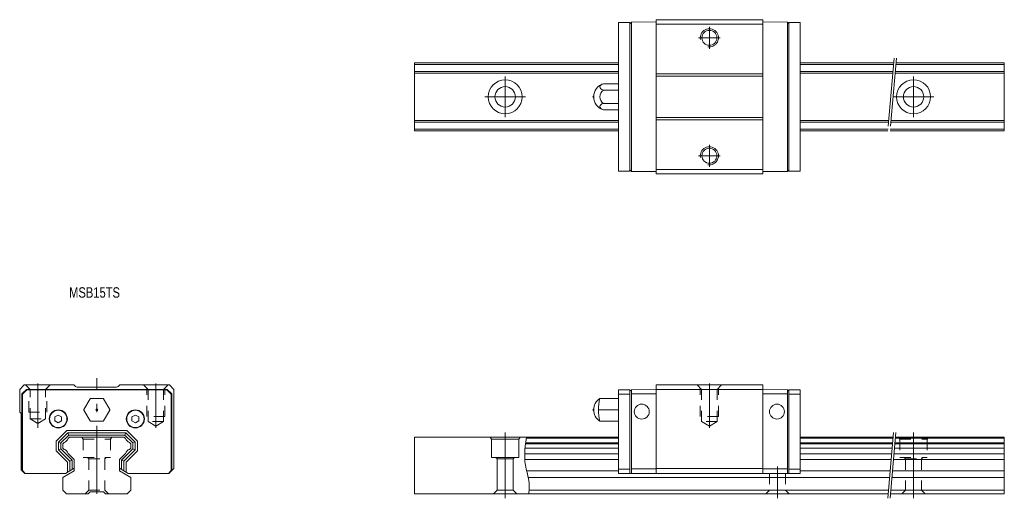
# Model space of a CAD drawing. Header units: inches. Extents: x -157 to 60, y 156 to 262.
import ezdxf

# ---------------------------------------------------------------- set-up
doc = ezdxf.new("R2010")
doc.units = ezdxf.units.IN
for name, pattern in [('CENTER', [22.8, 15, -3, 1.8, -3]), ('DASHED', [4.8, 2.4, -2.4]), ('PHANTOM', [27.6, 15, -3, 1.8, -3, 1.8, -3])]:
    doc.linetypes.add(name, pattern=pattern)
doc.layers.add('Unnamed [1]', color=7, linetype='Continuous', lineweight=0)
doc.styles.add('CK_TEXT_STYLE_0106', font='txt', dxfattribs={"width": 0.8, "height": 2.3})

msp = doc.modelspace()

# ---------------------------------------------------------------- linework, layer by layer
at = {"layer": 'Unnamed [1]', "color": 4, "linetype": 'Continuous', "lineweight": 0}
for p, q in [((-24.7, 228.58), (-24.7, 261.38)), ((-22.2, 261.38), (-24.7, 261.38)), ((-22.2, 261.1), (-21.9, 261.4)), ((-22.2, 228.58), (-22.2, 261.38)), ((-22.2, 228.86), (-22.2, 261.1)), ((-16.45, 261.48), (-21.9, 261.4)), ((-21.9, 228.55), (-21.9, 261.4)), ((-16.45, 227.98), (-16.45, 261.98)), ((7.05, 261.98), (-16.45, 261.98)), ((-16.45, 261.48), (-16.45, 228.48)), ((7.05, 260.98), (-16.45, 260.98)), ((7.05, 227.98), (7.05, 261.98)), ((7.05, 261.48), (12.5, 261.4)), ((7.05, 261.48), (7.05, 228.48)), ((12.5, 228.55), (12.5, 261.4)), ((12.8, 261.1), (12.5, 261.4)), ((12.8, 261.38), (15.3, 261.38)), ((12.8, 228.58), (12.8, 261.38)), ((12.8, 228.86), (12.8, 261.1)), ((15.3, 228.58), (15.3, 261.38)), ((-69.7, 252.48), (-69.7, 237.48)), ((-24.7, 252.48), (-69.7, 252.48)), ((-24.7, 252.08), (-69.7, 252.08)), ((35.95, 252.48), (15.3, 252.48)), ((35.92, 252.08), (15.3, 252.08)), ((60.3, 252.08), (36.42, 252.08)), ((60.3, 252.48), (36.46, 252.48)), ((60.3, 252.48), (60.3, 237.48)), ((-24.7, 250.58), (-69.7, 250.58)), ((-24.7, 250.18), (-69.7, 250.18)), ((7.05, 250.05), (-16.45, 250.05)), ((7.05, 249.55), (-16.45, 249.55)), ((35.79, 250.58), (15.3, 250.58)), ((35.75, 250.18), (15.3, 250.18)), ((60.3, 250.18), (36.26, 250.18)), ((60.3, 250.58), (36.29, 250.58)), ((-28.02, 247.86), (-24.7, 247.86)), ((-24.7, 247.86), (-24.7, 242.09)), ((-24.7, 246.42, 2.5), (-28.02, 246.42, 2.5)), ((-24.7, 243.53, 2.5), (-28.02, 243.53, 2.5)), ((-28.02, 242.09), (-24.7, 242.09)), ((-24.7, 239.78), (-69.7, 239.78)), ((-24.7, 239.38), (-69.7, 239.38)), ((7.05, 240.4), (-16.45, 240.4)), ((7.05, 239.9), (-16.45, 239.9)), ((34.84, 239.78), (15.3, 239.78)), ((34.81, 239.38), (15.3, 239.38)), ((60.3, 239.38), (35.31, 239.38)), ((60.3, 239.78), (35.35, 239.78)), ((-24.7, 237.88), (-69.7, 237.88)), ((-24.7, 237.48), (-69.7, 237.48)), ((34.68, 237.88), (15.3, 237.88)), ((34.64, 237.48), (15.3, 237.48)), ((60.3, 237.48), (35.15, 237.48)), ((60.3, 237.88), (35.18, 237.88)), ((-22.2, 228.58), (-24.7, 228.58)), ((-22.2, 228.86), (-21.9, 228.55)), ((-16.45, 228.48), (-21.9, 228.55)), ((7.05, 228.98), (-16.45, 228.98)), ((7.05, 227.98), (-16.45, 227.98)), ((7.05, 228.48), (12.5, 228.55)), ((12.8, 228.86), (12.5, 228.55)), ((12.8, 228.58), (15.3, 228.58)), ((-155.7, 181.48), (-156.7, 180.48)), ((-156.7, 180.48), (-156.7, 175.48)), ((-156.2, 179.48), (-155.2, 180.48)), ((-156.1, 179.44), (-155.16, 180.38)), ((-144.78, 181.48), (-155.7, 181.48)), ((-139.7, 180.48), (-155.2, 180.48)), ((-155.16, 180.38), (-139.7, 180.38)), ((-144.57, 181.27), (-144.78, 181.48)), ((-135.54, 180.98), (-143.86, 180.98)), ((-139.7, 180.48), (-124.2, 180.48)), ((-124.24, 180.38), (-139.7, 180.38)), ((-134.83, 181.27), (-134.62, 181.48)), ((-123.7, 181.48), (-134.62, 181.48)), ((-123.3, 179.44), (-124.24, 180.38)), ((-123.2, 179.48), (-124.2, 180.48)), ((-122.7, 180.48), (-123.7, 181.48)), ((-122.7, 180.48), (-122.7, 163.08)), ((-24.7, 161.98), (-24.7, 180.38)), ((-22.2, 180.38), (-24.7, 180.38)), ((-22.2, 180.1), (-21.9, 180.41)), ((-22.2, 180.38), (-22.2, 161.98)), ((-16.45, 180.48), (-21.9, 180.41)), ((-21.9, 161.98), (-21.9, 180.41)), ((7.05, 181.48), (-16.45, 181.48)), ((-16.45, 161.98), (-16.45, 181.48)), ((-16.45, 161.98), (-16.45, 180.48)), ((7.05, 180.48), (-16.45, 180.48)), ((7.05, 161.98), (7.05, 181.48)), ((7.05, 180.48), (12.5, 180.41)), ((7.05, 161.98), (7.05, 180.48)), ((12.8, 180.1), (12.5, 180.41)), ((12.5, 161.98), (12.5, 180.41)), ((12.8, 180.38), (15.3, 180.38)), ((12.8, 180.38), (12.8, 161.98)), ((15.3, 161.98), (15.3, 180.38)), ((-156.2, 162.58), (-156.2, 179.48)), ((-156.1, 179.44), (-156.1, 162.62)), ((-142.53, 176.08), (-141.2, 178.38)), ((-138.37, 178.48), (-141.03, 178.48)), ((-136.87, 176.08), (-138.2, 178.38)), ((-123.3, 179.44), (-123.3, 162.62)), ((-123.2, 162.58), (-123.2, 179.48)), ((-24.7, 178.48), (-28.86, 178.48)), ((-22.2, 179.45), (-24.7, 179.45)), ((-24.7, 178.48), (-24.7, 173.48)), ((-22.2, 161.98), (-22.2, 180.1)), ((-16.45, 179.48), (-21.9, 179.48)), ((7.05, 179.48), (12.5, 179.48)), ((12.8, 161.98), (12.8, 180.1)), ((12.8, 179.45), (15.3, 179.45)), ((-141.2, 173.58), (-142.53, 175.88)), ((-138.2, 173.58), (-136.87, 175.88)), ((-24.7, 175.98), (-29.15, 175.98)), ((-156.7, 175.48), (-156.4, 175.18)), ((-156.4, 175.18), (-156.4, 162.78)), ((-148.2, 174.84), (-148.95, 174.41)), ((-148.95, 173.54), (-148.95, 174.41)), ((-147.45, 174.41), (-148.2, 174.84)), ((-147.45, 173.54), (-147.45, 174.41)), ((-131.2, 174.84), (-131.95, 174.41)), ((-131.95, 173.54), (-131.95, 174.41)), ((-130.45, 174.41), (-131.2, 174.84)), ((-130.45, 173.54), (-130.45, 174.41)), ((-148.95, 173.54), (-148.2, 173.11)), ((-148.2, 173.11), (-147.45, 173.54)), ((-138.37, 173.48), (-141.03, 173.48)), ((-131.95, 173.54), (-131.2, 173.11)), ((-131.2, 173.11), (-130.45, 173.54)), ((-24.7, 173.48), (-28.86, 173.48)), ((-146.31, 171.41), (-148.63, 169.09)), ((-146.1, 170.91), (-148.13, 168.88)), ((-145.89, 170.41), (-147.63, 168.67)), ((-146.31, 171.41), (-139.7, 171.41)), ((-146.1, 170.91), (-133.3, 170.91)), ((-146.1, 170.91), (-145.89, 170.41)), ((-145.72, 169.98), (-146.01, 169.68)), ((-145.89, 170.41), (-139.7, 170.41)), ((-145.72, 169.98), (-133.68, 169.98)), ((-133.09, 171.41), (-139.7, 171.41)), ((-133.51, 170.41), (-139.7, 170.41)), ((-133.68, 169.98), (-133.39, 169.68)), ((-133.3, 170.91), (-133.51, 170.41)), ((-133.51, 170.41), (-131.77, 168.67)), ((-133.3, 170.91), (-131.27, 168.88)), ((-133.09, 171.41), (-130.77, 169.09)), ((-69.7, 169.98), (-69.7, 157.48)), ((-24.7, 169.98), (-69.7, 169.98)), ((-52.99, 169.98), (-52.7, 169.48)), ((-52.7, 169.48), (-46.7, 169.48)), ((-52.7, 169.48), (-52.7, 165.48)), ((-46.41, 169.98), (-46.7, 169.48)), ((-46.7, 169.48), (-46.7, 165.48)), ((-24.7, 169.75), (-45.04, 169.75)), ((35.8, 169.98), (15.3, 169.98)), ((35.78, 169.75), (15.3, 169.75)), ((60.3, 169.75), (36.28, 169.75)), ((60.3, 169.98), (36.3, 169.98)), ((60.3, 169.98), (60.3, 157.48)), ((-148.63, 169.09), (-148.63, 166.97)), ((-148.13, 168.88), (-148.13, 167.18)), ((-148.13, 168.88), (-147.63, 168.59)), ((-148.13, 167.18), (-147.63, 167.38)), ((-145.63, 164.68), (-148.13, 167.18)), ((-147.63, 168.67), (-147.63, 167.38)), ((-145.13, 164.88), (-147.63, 167.38)), ((-146.91, 168.79), (-147.2, 168.49)), ((-147.2, 168.49), (-147.2, 167.56)), ((-146.91, 167.27), (-147.2, 167.56)), ((-134.27, 164.88), (-131.77, 167.38)), ((-133.77, 164.68), (-131.27, 167.18)), ((-132.49, 168.79), (-132.2, 168.49)), ((-132.49, 167.27), (-132.2, 167.56)), ((-132.2, 168.49), (-132.2, 167.56)), ((-131.27, 168.88), (-131.77, 168.67)), ((-131.77, 168.67), (-131.77, 167.38)), ((-131.27, 167.18), (-131.77, 167.38)), ((-131.27, 168.88), (-131.27, 167.18)), ((-130.77, 169.09), (-130.77, 166.97)), ((-24.7, 167.56), (-45.33, 167.56)), ((-24.7, 168.49), (-45.23, 168.49)), ((-24.7, 168.72), (-45.2, 168.72)), ((35.69, 168.72), (15.3, 168.72)), ((35.67, 168.49), (15.3, 168.49)), ((35.59, 167.56), (15.3, 167.56)), ((60.3, 167.56), (36.09, 167.56)), ((60.3, 168.49), (36.17, 168.49)), ((60.3, 168.72), (36.19, 168.72)), ((-146.13, 164.47), (-148.63, 166.97)), ((-144.7, 165.06), (-146.01, 166.37)), ((-144.7, 165.06, 3), (-144.7, 162.52, 3)), ((-134.7, 165.06), (-133.39, 166.37)), ((-134.7, 165.06), (-134.7, 162.52)), ((-133.27, 164.47), (-130.77, 166.97)), ((-52.7, 165.48), (-46.7, 165.48)), ((-51.75, 165.48), (-51.45, 165.18)), ((-51.45, 165.18), (-51.45, 158.28)), ((-51.45, 165.18), (-47.95, 165.18)), ((-47.95, 165.18), (-47.65, 165.48)), ((-47.95, 165.18), (-47.95, 158.28)), ((-24.7, 166.3), (-45.4, 166.3)), ((-24.7, 165.06), (-45.38, 165.06)), ((35.48, 166.3), (15.3, 166.3)), ((35.37, 165.06), (15.3, 165.06)), ((60.3, 165.06), (35.87, 165.06)), ((60.3, 166.3), (35.98, 166.3)), ((-155.6, 161.98), (-156.4, 162.78)), ((-144.7, 163.1), (-146.64, 161.98)), ((-146.13, 164.47), (-146.13, 162.27)), ((-145.63, 164.68), (-145.13, 164.88)), ((-145.63, 164.68), (-145.63, 162.56)), ((-145.13, 164.88), (-145.13, 162.85)), ((-134.7, 163.1), (-132.76, 161.98)), ((-134.27, 164.88), (-134.27, 162.85)), ((-133.77, 164.68), (-134.27, 164.88)), ((-133.77, 164.68), (-133.77, 162.56)), ((-133.27, 164.47), (-133.27, 162.27)), ((-122.7, 163.08), (-123.8, 161.98)), ((-24.7, 162.9), (-22.2, 162.9)), ((-16.45, 162.98), (-21.9, 162.98)), ((7.05, 163.08), (-16.45, 163.08)), ((7.05, 162.98), (12.5, 162.98)), ((15.3, 162.9), (12.8, 162.9)), ((-156.2, 162.58), (-155.6, 161.98)), ((-156.1, 162.62), (-155.46, 161.98)), ((-151.19, 161.98), (-155.6, 161.98)), ((-146.64, 161.98), (-155.46, 161.98)), ((-144.7, 162.52), (-147.2, 161.08)), ((-147.2, 161.08), (-147.2, 158.28)), ((-134.7, 162.52), (-132.2, 161.08)), ((-132.76, 161.98), (-123.94, 161.98)), ((-132.2, 161.08), (-132.2, 158.28)), ((-128.21, 161.98), (-123.8, 161.98)), ((-123.3, 162.62), (-123.94, 161.98)), ((-123.2, 162.58), (-123.8, 161.98)), ((-24.7, 162.52), (-44.97, 162.52)), ((35.02, 161.08), (-44.64, 161.08)), ((-24.7, 161.98), (-22.2, 161.98)), ((-16.45, 161.98), (-22.2, 161.98)), ((7.05, 161.98), (-16.45, 161.98)), ((7.05, 161.98), (12.8, 161.98)), ((15.3, 161.98), (12.8, 161.98)), ((35.15, 162.52), (15.3, 162.52)), ((60.3, 161.08), (35.52, 161.08)), ((60.3, 162.52), (35.65, 162.52)), ((-147.2, 158.28), (-146.4, 157.48)), ((-146.4, 157.48), (-141.6, 157.48)), ((-141.2, 157.88), (-141.6, 157.48)), ((-141.2, 157.88), (-138.2, 157.88)), ((-138.2, 157.88), (-137.8, 157.48)), ((-137.8, 157.48), (-133, 157.48)), ((-133, 157.48), (-132.2, 158.28)), ((34.7, 157.48), (-69.7, 157.48)), ((-51.45, 158.28), (-52.25, 157.48)), ((-51.45, 158.28), (-47.95, 158.28)), ((-47.95, 158.28), (-47.15, 157.48)), ((34.77, 158.28), (-44.43, 158.28)), ((60.3, 157.48), (35.21, 157.48)), ((60.3, 158.28), (35.28, 158.28))]:
    msp.add_line(p, q, dxfattribs=at)
at = {"layer": 'Unnamed [1]', "color": 253, "linetype": 'CENTER', "lineweight": 0}
for p, q in [((-4.7, 255.58), (-4.7, 260.38)), ((-2.3, 257.98), (-7.1, 257.98)), ((-49.7, 240.48), (-49.7, 249.48)), ((40.3, 240.48), (40.3, 249.48)), ((-54.2, 244.98), (-45.2, 244.98)), ((35.8, 244.98), (44.8, 244.98)), ((-4.7, 229.58), (-4.7, 234.38)), ((-2.3, 231.98), (-7.1, 231.98)), ((-139.7, 157.48), (-139.7, 182.98)), ((-152.7, 172.01), (-152.7, 181.78)), ((-126.7, 172.01), (-126.7, 181.78)), ((-4.7, 172.01), (-4.7, 181.78)), ((-49.7, 170.98), (-49.7, 156.48)), ((40.3, 170.98), (40.3, 156.48)), ((10.3, 163.48), (10.3, 156.48))]:
    msp.add_line(p, q, dxfattribs=at)
at = {"layer": 'Unnamed [1]', "color": 253, "linetype": 'PHANTOM', "lineweight": 0}
for p, q in [((36.04, 253.48), (34.55, 236.48)), ((36.55, 253.48), (35.06, 236.48)), ((35.89, 170.98), (34.62, 156.48)), ((36.39, 170.98), (35.12, 156.48))]:
    msp.add_line(p, q, dxfattribs=at)
at = {"layer": 'Unnamed [1]', "color": 253, "linetype": 'DASHED', "lineweight": 0}
for p, q in [((-155.4, 181.48), (-154.4, 180.48)), ((-154.7, 175.48), (-154.7, 180.78)), ((-154.4, 173.98), (-154.4, 180.48)), ((-154.4, 180.48), (-151, 180.48)), ((-151, 180.48), (-150, 181.48)), ((-151, 173.98), (-151, 180.48)), ((-150.7, 175.48), (-150.7, 180.78)), ((-128.4, 180.48), (-129.4, 181.48)), ((-128.7, 174.48), (-128.7, 180.78)), ((-125, 180.48), (-128.4, 180.48)), ((-128.4, 173.38), (-128.4, 180.48)), ((-124, 181.48), (-125, 180.48)), ((-125, 173.38), (-125, 180.48)), ((-124.7, 174.48), (-124.7, 180.78)), ((-6.4, 180.48), (-7.4, 181.48)), ((-6.7, 174.48), (-6.7, 180.78)), ((-6.4, 173.38), (-6.4, 180.48)), ((-3, 180.48), (-6.4, 180.48)), ((-2, 181.48), (-3, 180.48)), ((-3, 173.38), (-3, 180.48)), ((-2.7, 174.48), (-2.7, 180.78)), ((-154.7, 175.48), (-150.7, 175.48)), ((-154.4, 173.98), (-151, 173.98)), ((-152.7, 173), (-154.4, 173.98)), ((-152.7, 173), (-151, 173.98)), ((-124.7, 174.48), (-128.7, 174.48)), ((-2.7, 174.48), (-6.7, 174.48)), ((-126.7, 172.4), (-128.4, 173.38)), ((-125, 173.38), (-128.4, 173.38)), ((-126.7, 172.4), (-125, 173.38)), ((-3, 173.38), (-6.4, 173.38)), ((-4.7, 172.4), (-6.4, 173.38)), ((-4.7, 172.4), (-3, 173.38)), ((-142.99, 169.98), (-142.7, 169.48)), ((-142.7, 169.48), (-142.7, 165.48)), ((-142.7, 169.48), (-136.7, 169.48)), ((-136.41, 169.98), (-136.7, 169.48)), ((-136.7, 169.48), (-136.7, 165.48)), ((37.01, 169.98), (37.3, 169.48)), ((37.3, 169.48), (43.3, 169.48)), ((37.3, 169.48), (37.3, 165.48)), ((43.59, 169.98), (43.3, 169.48)), ((43.3, 169.48), (43.3, 165.48)), ((-142.7, 165.48), (-136.7, 165.48)), ((-141.75, 165.48), (-141.45, 165.18)), ((-141.45, 165.18), (-137.95, 165.18)), ((-141.45, 165.18), (-137.95, 165.18)), ((-141.45, 165.18), (-141.45, 158.28)), ((-137.95, 165.18), (-137.65, 165.48)), ((-137.95, 165.18), (-137.95, 158.28)), ((37.3, 165.48), (43.3, 165.48)), ((38.25, 165.48), (38.55, 165.18)), ((38.55, 165.18), (38.55, 158.28)), ((38.55, 165.18), (42.05, 165.18)), ((42.05, 165.18), (42.35, 165.48)), ((42.05, 165.18), (42.05, 158.28)), ((8.55, 161.98), (8.55, 158.28)), ((12.05, 161.98), (12.05, 158.28)), ((-141.45, 158.28), (-142.25, 157.48)), ((-141.45, 158.28), (-137.95, 158.28)), ((-137.95, 158.28), (-137.15, 157.48)), ((8.55, 158.28), (7.75, 157.48)), ((8.55, 158.28), (12.05, 158.28)), ((12.05, 158.28), (12.85, 157.48)), ((38.55, 158.28), (37.75, 157.48)), ((38.55, 158.28), (42.05, 158.28)), ((42.05, 158.28), (42.85, 157.48))]:
    msp.add_line(p, q, dxfattribs=at)
at = {"layer": 'Unnamed [1]', "color": 4, "linetype": 'Continuous', "lineweight": 0}
msp.add_lwpolyline([(-45.01, 169.98), (-45.17, 168.89), (-45.28, 167.99), (-45.35, 167.26), (-45.4, 166.45), (-45.4, 165.84), (-45.39, 165.22), (-45.35, 164.65), (-45.28, 164.07), (-45.25, 163.88), (-45.16, 163.37), (-45.05, 162.87), (-44.94, 162.36), (-44.81, 161.85), (-44.7, 161.35), (-44.59, 160.84), (-44.5, 160.34), (-44.43, 159.83), (-44.4, 159.33), (-44.39, 159.12), (-44.39, 158.92), (-44.4, 158.71), (-44.41, 158.51), (-44.43, 158.3), (-44.45, 158.09), (-44.48, 157.89), (-44.51, 157.68), (-44.54, 157.48)], dxfattribs=at)
for centre, radius in [((-4.7, 257.98), 1.65), ((-49.7, 244.98), 3.75), ((40.3, 244.98), 3.75), ((-49.7, 244.98), 2.25), ((40.3, 244.98), 2.25), ((-4.7, 231.98), 1.65), ((-148.2, 173.98), 2), ((-148.2, 173.98), 1.9), ((-139.7, 175.98), 0.233), ((-131.2, 173.98), 2), ((-131.2, 173.98), 1.9), ((-19.6, 175.58), 1.65), ((10.2, 175.58), 1.65)]:
    msp.add_circle(centre, radius, dxfattribs=at)
for centre, radius, start, end in [((-4.7, 257.98), 2, 260, 190), ((-27.2, 244.98), 3, 105.7932, 179.987), ((-30.1, 244.98), 0.25, 111.3333, 248.6667), ((-27.2, 244.98, 2.5), 1.66, 119.4962, 240.5038), ((-27.2, 244.98), 3, 179.987, 254.2068), ((-4.7, 231.98), 2, 260, 190), ((-143.86, 181.98), 1, 224.9999, 270), ((-135.54, 181.98), 1, 270, 315.0001), ((-141.03, 178.28), 0.2, 90, 150), ((-138.37, 178.28), 0.2, 30, 90), ((-27.2, 175.98), 3, 123.5339, 179.987), ((-18.3, 175.97), 10.85, 166.6495, 193.3036), ((-142.36, 175.98), 0.2, 150, 210), ((-137.04, 175.98), 0.2, 330, 30), ((-30.1, 175.98), 0.25, 111.3333, 248.6667), ((-27.2, 175.98), 3, 179.987, 236.4193), ((-141.03, 173.68), 0.2, 210, 270), ((-138.37, 173.68), 0.2, 270, 330), ((-147.34, 170.12), 1.4, 288.0011, 341.9989), ((-132.06, 170.12), 1.4, 198.0011, 251.9989), ((-147.34, 165.94), 1.4, 18.0011, 71.9989), ((-132.06, 165.94), 1.4, 108.0011, 161.999)]:
    msp.add_arc(centre, radius, start, end, dxfattribs=at)
at = {"layer": 'Unnamed [1]', "color": 4, "linetype": 'Continuous', "lineweight": 0, "extrusion": (0, -0.866025, -0.5)}
msp.add_arc((-27.2, -122.49, -214.66), 1.66, 119.4962, 240.5038, dxfattribs=at)
at = {"layer": 'Unnamed [1]', "color": 4, "linetype": 'Continuous', "lineweight": 0, "extrusion": (0, 0.866025, -0.5)}
msp.add_arc((27.2, 122.49, 209.66), 1.66, 299.4962, 60.5038, dxfattribs=at)

# ---------------------------------------------------------------- texts
at = {"layer": 'Unnamed [1]', "color": 4, "lineweight": 0, "insert": (-145.81, 203), "char_height": 2.3, "attachment_point": 1, "line_spacing_factor": 1.2, "style": 'CK_TEXT_STYLE_0106'}
msp.add_mtext('MSB15TS', dxfattribs=at)

doc.saveas('drawing.dxf')
